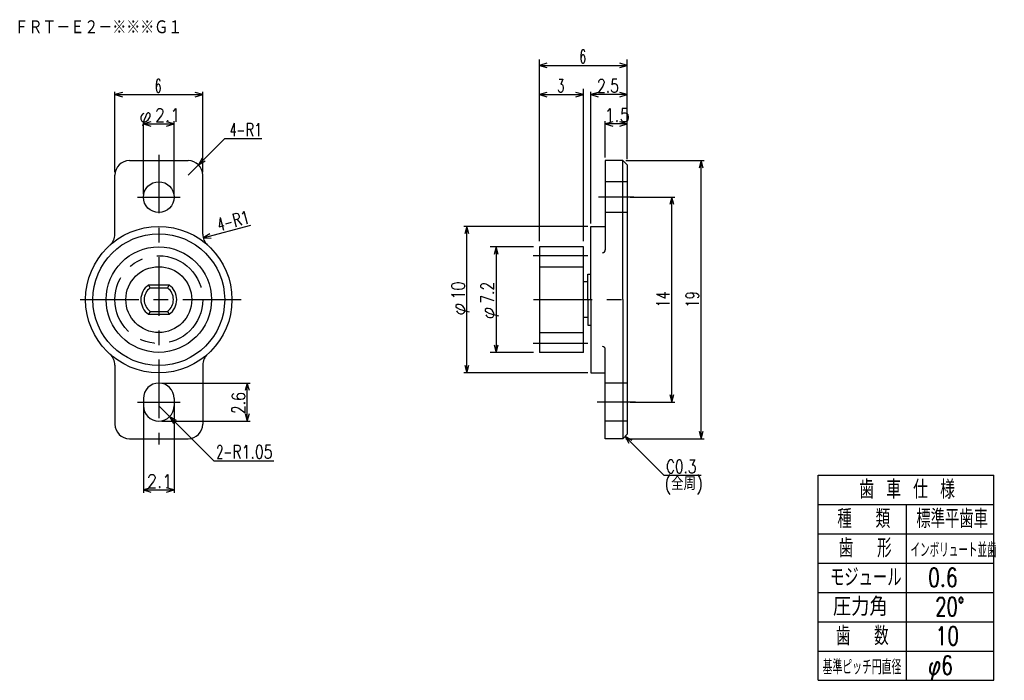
# Model space of a CAD drawing. Extents: x -29.5 to 37.7, y -24 to 21.1.
import ezdxf

# ---------------------------------------------------------------- set-up
doc = ezdxf.new("R2010")
doc.units = 0
doc.linetypes.add('CENTER', pattern=[7, 4, -1, 1, -1])
doc.linetypes.add('HIDDEN', pattern=[5, 4, -1])
doc.layers.get('0').update_dxf_attribs({"linetype": 'CONTINUOUS'})
for name, color, linetype in [('FIG_1', 5, 'CENTER'), ('FIG_2', 7, 'CONTINUOUS'), ('FIG_3', 5, 'HIDDEN'), ('FIG_4', 5, 'CONTINUOUS'), ('SMP_1', 5, 'CONTINUOUS')]:
    doc.layers.add(name, color=color, linetype=linetype)
doc.styles.add('KANJI', font='TXT', dxfattribs={"bigfont": 'BIGFONT'})

# ---------------------------------------------------------------- blocks, each defined once
blk = doc.blocks.new('$$$ARW_ARROW')
for p, q in [((0.428571, 0.119048), (0, 0)), ((0, 0), (0.428571, -0.119048))]:
    blk.add_line(p, q)

msp = doc.modelspace()

# ---------------------------------------------------------------- linework, layer by layer
at = {"layer": 'FIG_1'}
for p, q in [((-20.046022, 11.9), (-20.046022, -7.9)), ((-21.496022, 9), (-18.596022, 9)), ((12.403744, 9), (9.98811, 9)), ((9.253978, 5), (5.515712, 5)), ((-25.410194, 2), (-14.333433, 2)), ((5.553978, 2), (12.353978, 2)), ((9.253978, -1), (5.515712, -1)), ((-21.496022, -5), (-18.596022, -5)), ((12.51232, -5), (9.898166, -5))]:
    msp.add_line(p, q, dxfattribs=at)
msp.add_circle((-20.046022, 2), 3, dxfattribs=at)
at = {"layer": 'FIG_2'}
for p, q in [((-22.046022, 11.5), (-18.046022, 11.5)), ((11.653978, 11.5), (10.453978, 11.5)), ((10.453978, 11.5), (10.453978, 5.4)), ((11.953978, 11.2), (11.653978, 11.5)), ((11.653978, 2), (11.653978, 11.5)), ((11.953978, 11.2), (11.953978, -7.2)), ((-23.046022, 6.472136), (-23.046022, 10.5)), ((-17.046022, 6.472136), (-17.046022, 10.5)), ((9.453978, 7), (10.453978, 7)), ((9.453978, 2), (9.453978, 7)), ((8.953978, 5.6), (5.953978, 5.6)), ((5.953978, 5.6), (5.953978, -1.6)), ((8.953978, -1.6), (8.953978, 5.6)), ((9.253978, 3.75), (9.453978, 3.75)), ((9.253978, 2), (9.253978, 3.75)), ((-20.753571, 3), (-19.338473, 3)), ((-20.646022, 2.8), (-20.753571, 3)), ((-20.646022, 2.8), (-19.446022, 2.8)), ((-19.338473, 3), (-19.446022, 2.8)), ((9.253978, 3.225), (8.953978, 3.225)), ((9.253978, 2), (9.253978, 0.25)), ((9.453978, 2), (9.453978, -3)), ((11.653978, 2), (11.653978, -7.5)), ((-20.646022, 1.2), (-20.753571, 1)), ((-20.753571, 1), (-19.338473, 1)), ((-20.646022, 1.2), (-19.446022, 1.2)), ((-19.446022, 1.2), (-19.338473, 1)), ((9.253978, 0.775), (8.953978, 0.775)), ((9.253978, 0.25), (9.453978, 0.25)), ((8.953978, -1.6), (5.953978, -1.6)), ((10.453978, -7.5), (10.453978, -1.4)), ((-23.046022, -2.472136), (-23.046022, -6.5)), ((-17.046022, -2.472136), (-17.046022, -6.5)), ((9.453978, -3), (10.453978, -3)), ((-21.096022, -4.75), (-21.096022, -5.25)), ((-18.996022, -4.75), (-18.996022, -5.25)), ((11.953978, -7.2), (11.653978, -7.5)), ((-22.046022, -7.5), (-18.046022, -7.5)), ((11.653978, -7.5), (10.453978, -7.5))]:
    msp.add_line(p, q, dxfattribs=at)
for centre, radius in [((-20.046022, 9), 1.05), ((-20.046022, 2), 5), ((-20.046022, 2), 4.5), ((-20.046022, 2), 3.6)]:
    msp.add_circle(centre, radius, dxfattribs=at)
for centre, radius, start, end in [((-22.046022, 10.5), 1, 90, 180), ((-18.046022, 10.5), 1, 0, 90), ((-24.046022, 6.472136), 1, 311.810315, 360), ((-16.046022, 6.472136), 1, 180, 228.189685), ((10.253978, 5.4), 0.2, 270, 360), ((-20.046022, 2), 1.225, 125.281262, 234.718738), ((-20.046022, 2), 1, 126.869898, 233.130102), ((-20.046022, 2), 1, 0, 53.130102), ((-20.046022, 2), 1.225, 0, 54.718738), ((-20.046022, 2), 1, 306.869898, 360), ((-20.046022, 2), 1.225, 305.281262, 360), ((10.253978, -1.4), 0.2, 0, 90), ((-24.046022, -2.472136), 1, 0, 48.189685), ((-16.046022, -2.472136), 1, 131.810315, 180), ((-20.046022, -4.75), 1.05, 90, 180), ((-20.046022, -4.75), 1.05, 0, 90), ((-20.046022, -5.25), 1.05, 180, 270), ((-20.046022, -5.25), 1.05, 270, 360), ((-22.046022, -6.5), 1, 180, 270), ((-18.046022, -6.5), 1, 270, 360)]:
    msp.add_arc(centre, radius, start, end, dxfattribs=at)
at = {"layer": 'FIG_3'}
for p, q in [((11.953978, 10.05), (10.453978, 10.05)), ((11.953978, 7.95), (10.453978, 7.95)), ((11.953978, -3.7), (10.453978, -3.7)), ((11.953978, -6.3), (10.453978, -6.3))]:
    msp.add_line(p, q, dxfattribs=at)
at = {"layer": 'FIG_4'}
for p, q in [((5.953978, 6), (5.953978, 18.4)), ((11.953978, 11.6), (11.953978, 18.4)), ((5.953978, 18), (11.953978, 18)), ((-23.046022, 10.7), (-23.046022, 16.2)), ((-17.046022, 10.7), (-17.046022, 16.2)), ((8.953978, 6), (8.953978, 16.4)), ((9.453978, 7.2), (9.453978, 16.2)), ((-23.046022, 16), (-17.046022, 16)), ((5.953978, 16), (8.953978, 16)), ((11.953978, 16), (9.453978, 16)), ((-21.096022, 9.2), (-21.096022, 14.2)), ((-18.996022, 9.2), (-18.996022, 14.2)), ((10.453978, 11.7), (10.453978, 14.2)), ((-21.096022, 14), (-18.996022, 14)), ((11.953978, 14), (10.453978, 14)), ((-15.546022, 13), (-18.046022, 10.5)), ((-15.546022, 13), (-13, 13)), ((11.853978, 11.5), (17.2, 11.5)), ((17, -7.5), (17, 11.5)), ((12.153978, 9), (15.2, 9)), ((15, -5), (15, 9)), ((-17.011948, 6.213317), (-13.755091, 7.085989)), ((9.253978, 7), (0.8, 7)), ((1, -3), (1, 7)), ((5.553978, 5.6), (2.6, 5.6)), ((3, 5.6), (3, -1.6)), ((5.953978, 4.25), (8.953978, 4.25)), ((5.953978, -0.25), (8.953978, -0.25)), ((5.553978, -1.6), (2.6, -1.6)), ((9.253978, -3), (0.8, -3)), ((-19.846022, -3.7), (-13.8, -3.7)), ((-14, -6.3), (-14, -3.7)), ((-21.096022, -5.2), (-21.096022, -11.2)), ((-16.296022, -9), (-20.046022, -5.25)), ((-18.996022, -4.95), (-18.996022, -11.2)), ((12.153978, -5), (15.2, -5)), ((-19.846022, -6.3), (-13.8, -6.3)), ((11.803978, -7.35), (14.453978, -10)), ((11.853978, -7.5), (17.2, -7.5)), ((-16.296022, -9), (-12.196022, -9)), ((14.453978, -10), (17, -10)), ((25, -24), (25, -10)), ((25, -10), (37, -10)), ((37, -24), (37, -10)), ((-21.096022, -11), (-18.996022, -11)), ((25, -12), (37, -12)), ((31, -12), (31, -24)), ((25, -14), (37, -14)), ((25, -16), (37, -16)), ((25, -18), (37, -18)), ((25, -20), (37, -20)), ((25, -22), (37, -22)), ((25, -24), (37, -24))]:
    msp.add_line(p, q, dxfattribs=at)
msp.add_circle((-20.046022, 2), 2.25, dxfattribs=at)

# ---------------------------------------------------------------- block references
at = {"layer": 'SMP_1', "xscale": 1.2, "yscale": 1.2}
for p in [(5.953978, 18), (-23.046022, 16), (5.953978, 16), (9.453978, 16), (-21.096022, 14), (10.453978, 14), (-21.096022, -11)]:
    msp.add_blockref('$$$ARW_ARROW', p, dxfattribs=at)
for p, rotation in [((11.953978, 18), 180), ((-17.046022, 16), 180), ((8.953978, 16), 180), ((11.953978, 16), 180), ((-18.996022, 14), 180), ((11.953978, 14), 180), ((-17.338915, 11.207107), 45), ((17, 11.5), 270), ((15, 9), 270), ((1, 7), 270), ((-17.011948, 6.213317), 15), ((3, 5.6), 270), ((3, -1.6), 90), ((1, -3), 90), ((-14, -3.7), 270), ((15, -5), 90), ((-19.30356, -5.992462), 315), ((-14, -6.3), 90), ((11.803978, -7.35), 315), ((17, -7.5), 90), ((-18.996022, -11), 180)]:
    msp.add_blockref('$$$ARW_ARROW', p, dxfattribs=dict(at, rotation=rotation))

# ---------------------------------------------------------------- texts
at = {"layer": 'SMP_1', "style": 'KANJI'}
for s, height, width, p in [('ＦＲＴ－Ｅ２－※※※Ｇ１', 1, 0.86747, (-29.9, 20.1)), ('6', 0.9, 0.6, (8.683978, 18.153)), ('6', 0.9, 0.6, (-20.316022, 16.153)), ('3', 0.9, 0.6, (7.183978, 16.153)), ('2.5', 0.9, 0.771429, (9.893978, 16.153)), ('φ', 0.9, 1.028571, (-21.396022, 14.153)), ('2.1', 0.9, 0.9, (-20.316022, 14.153)), ('1.5', 0.9, 0.9, (10.393978, 14.153)), ('4-', 0.9, 0.6, (-15.2, 13.153)), ('R1', 0.9, 0.72, (-14.12, 13.153)), ('2-', 0.9, 0.6, (-16.1, -8.847)), ('R1.05', 0.9, 0.782609, (-15.02, -8.847)), ('C0.3', 0.9, 0.757895, (14.6, -9.847)), ('2.1', 0.9, 0.9, (-20.856022, -10.847)), ('(全周)', 0.9, 0.857143, (14.49, -11.01)), ('歯 車 仕 様', 1.26, 0.733333, (27.8, -11.6)), ('種  類', 1.26, 0.72, (26.3, -13.6)), ('標準平歯車', 1.26, 0.705882, (31.7, -13.6)), ('歯  形', 1.26, 0.72, (26.4, -15.6)), ('インボリュート並歯', 1, 0.522581, (31.3, -15.6)), ('モジュール', 1.26, 0.705882, (25.8, -17.6)), ('0.6', 1.26, 0.75, (32.5, -17.6)), ('圧力角', 1.26, 0.9, (26, -19.6)), ('20°', 1.26, 0.705882, (33, -19.6)), ('歯  数', 1.26, 0.72, (26.2, -21.6)), ('10', 1.26, 0.75, (33, -21.6)), ('基準ピッチ円直径', 1, 0.610909, (25.3, -23.6)), ('φ6', 1.26, 0.75, (32.5, -23.6))]:
    msp.add_text(s, height=height, dxfattribs=dict(at, width=width)).set_placement(p)
for s, rotation, width, p in [('4-', 15, 0.6, (-15.910716, 6.666788)), ('R1', 15, 0.72, (-14.867516, 6.946313)), ('10', 90, 0.8, (0.847, 2)), ('7.2', 90, 0.771429, (2.847, 1.73)), ('14', 90, 0.72, (14.847, 1.46)), ('19', 90, 0.72, (16.847, 1.46)), ('φ', 90, 1.028571, (0.847, 0.92)), ('φ', 90, 1.028571, (2.847, 0.65)), ('2.6', 90, 0.771429, (-14.153, -5.81))]:
    msp.add_text(s, height=0.9, rotation=rotation, dxfattribs=dict(at, width=width)).set_placement(p)

doc.saveas('drawing.dxf')
